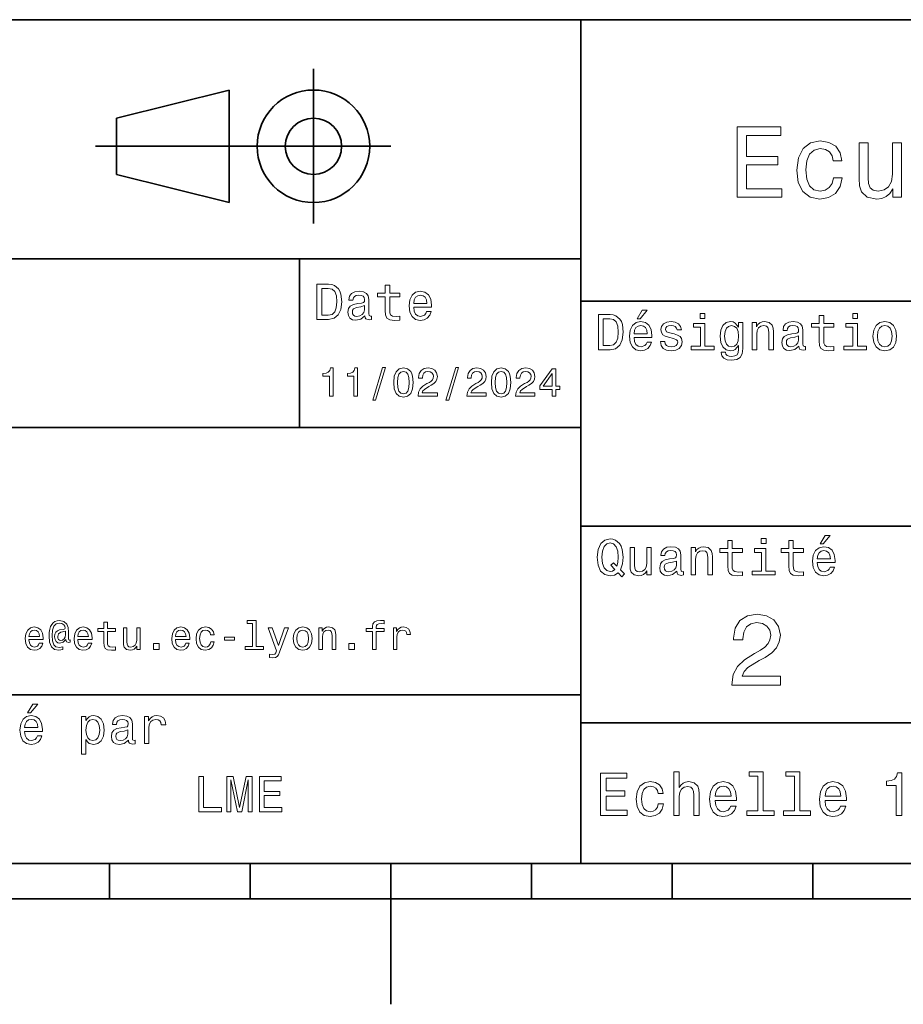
# Model space of a CAD drawing. Extents: x 0 to 297, y 0 to 210.
# Tile 5 of 8: x 122 to 185, y 0 to 70. Entities that reach past the tile are written whole.
import ezdxf

# ---------------------------------------------------------------- set-up
doc = ezdxf.new("R2010")
doc.units = 0

msp = doc.modelspace()

# ---------------------------------------------------------------- linework, layer by layer
at = {"color": 7, "lineweight": 35}
for p, q in [((97, 70), (287, 70)), ((162, 10), (162, 70)), ((127.5, 61), (148.5, 61)), ((97, 53), (162, 53)), ((162, 50), (287, 50)), ((97, 41), (162, 41)), ((162, 34), (287, 34)), ((97, 22), (162, 22)), ((162, 20), (287, 20)), ((10, 10), (287, 10)), ((97, 10), (287, 10)), ((98.5, 7.5), (198.5, 7.5))]:
    msp.add_line(p, q, dxfattribs=at)
at = {"color": 7, "lineweight": 35, "ltscale": 0.275}
msp.add_line((143, 55.5), (143, 66.5), dxfattribs=at)
at = {"color": 7, "lineweight": 35, "ltscale": 0.206155}
for p, q in [((129, 63), (137, 65)), ((137, 57), (129, 59))]:
    msp.add_line(p, q, dxfattribs=at)
at = {"color": 7, "lineweight": 35, "ltscale": 0.2}
msp.add_line((137, 65), (137, 57), dxfattribs=at)
at = {"color": 7, "lineweight": 35, "ltscale": 0.1}
msp.add_line((129, 59), (129, 63), dxfattribs=at)
at = {"color": 7, "lineweight": 35, "ltscale": 0.3}
msp.add_line((142, 41), (142, 53), dxfattribs=at)
at = {"color": 7, "lineweight": 35, "ltscale": 0.0625}
for p, q in [((128.5, 10), (128.5, 7.5)), ((138.5, 10), (138.5, 7.5)), ((158.5, 10), (158.5, 7.5)), ((168.5, 10), (168.5, 7.5)), ((178.5, 10), (178.5, 7.5))]:
    msp.add_line(p, q, dxfattribs=at)
at = {"color": 7, "lineweight": 35, "ltscale": 0.25}
msp.add_line((148.5, 10), (148.5, 0), dxfattribs=at)
at = {"color": 7, "lineweight": 13}
for points in [[(173.109512, 57.381123), (176.279541, 57.381123), (176.279541, 57.986309), (173.772339, 57.986309), (173.772339, 59.679394), (176.005768, 59.679394), (176.005768, 60.277374), (173.772339, 60.277374), (173.772339, 61.775936), (176.221893, 61.775936), (176.221893, 62.381123), (173.109512, 62.381123)], [(179.932281, 59.967579), (180.559082, 59.967579), (180.429398, 60.543945), (180.119598, 60.997837), (179.636887, 61.278816), (179.010086, 61.386887), (178.318436, 61.242794), (177.792511, 60.839336), (177.46109, 60.183716), (177.345825, 59.304752), (177.453888, 58.432995), (177.778091, 57.78458), (178.289627, 57.381123), (178.988464, 57.244236), (179.608063, 57.352303), (180.090775, 57.6549), (180.42218, 58.130402), (180.566284, 58.764408), (179.96109, 58.764408), (179.853027, 58.36095), (179.651291, 58.058357), (179.363113, 57.871037), (179.010086, 57.8134), (178.570602, 57.907059), (178.253601, 58.195244), (178.059082, 58.663544), (177.994232, 59.326366), (178.059082, 59.974781), (178.260803, 60.443081), (178.585007, 60.731266), (179.010086, 60.83213), (179.38472, 60.767288), (179.66571, 60.601585), (179.853027, 60.327808)], [(184.788177, 61.25), (184.154175, 61.25), (184.154175, 59.016571), (184.082123, 58.497837), (183.873199, 58.123196), (183.548996, 57.892651), (183.123917, 57.820602), (182.785294, 57.878242), (182.569168, 58.051151), (182.446686, 58.346542), (182.417862, 58.764408), (182.417862, 61.25), (181.783859, 61.25), (181.783859, 58.706772), (181.805481, 58.195244), (181.942368, 57.770172), (182.360229, 57.381123), (183.030258, 57.244236), (183.390488, 57.294666), (183.700287, 57.424351), (183.966858, 57.647694), (184.182999, 57.971901), (184.182999, 57.381123), (184.788177, 57.381123)], [(144.080688, 51.190563), (143.248566, 51.190563), (143.248566, 48.690563), (144.080688, 48.690563), (144.473343, 48.769814), (144.765137, 49.011169), (144.945251, 49.40382), (145.010086, 49.940563), (144.952454, 50.488113), (144.880402, 50.70425), (144.779541, 50.877163), (144.487747, 51.111313), (144.296829, 51.168949)], [(148.100861, 50.289986), (148.100861, 49.320965), (148.122482, 49.007565), (148.223343, 48.791428), (148.425079, 48.665348), (148.767288, 48.62212), (149.141937, 48.640129), (149.141937, 48.913906), (148.868149, 48.892292), (148.619598, 48.921112), (148.486313, 49.011169), (148.42868, 49.162464), (148.417862, 49.375), (148.417862, 50.289986), (149.141937, 50.289986), (149.141937, 50.560158), (148.417862, 50.560158), (148.417862, 51.125721), (148.100861, 51.125721), (148.100861, 50.560158), (147.553314, 50.560158), (147.553314, 50.289986)], [(144.055481, 50.891571), (144.329254, 50.837536), (144.516571, 50.671829), (144.628235, 50.376442), (144.664261, 49.940563), (144.624634, 49.519093), (144.51297, 49.223705), (144.322052, 49.047192), (144.055481, 48.989555), (143.583572, 48.989555), (143.583572, 50.891571)], [(146.656342, 48.942726), (146.656342, 48.931919), (146.674347, 48.809441), (146.728394, 48.722984), (146.955338, 48.654541), (147.131851, 48.683357), (147.131851, 48.928314), (147.056198, 48.917507), (146.955338, 48.96434), (146.937317, 49.108429), (146.937317, 50.109871), (146.894089, 50.365635), (146.768005, 50.54575), (146.548264, 50.65382), (146.23848, 50.693443), (145.935883, 50.650219), (145.71254, 50.52774), (145.572052, 50.336815), (145.525223, 50.084656), (145.525223, 50.063042), (145.809799, 50.063042), (145.835022, 50.21434), (145.914261, 50.322407), (146.043945, 50.387249), (146.227661, 50.412464), (146.404175, 50.394455), (146.530258, 50.34042), (146.605911, 50.246758), (146.631119, 50.117077), (146.616714, 49.965778), (146.559082, 49.890129), (146.414978, 49.854107), (146.144806, 49.825291), (145.835022, 49.760448), (145.61528, 49.645176), (145.485596, 49.465057), (145.445969, 49.19849), (145.481995, 48.960735), (145.593658, 48.784222), (145.773773, 48.67255), (146.022339, 48.632927), (146.357346, 48.708576)], [(150.121765, 49.565922), (151.389771, 49.565922), (151.393372, 49.713619), (151.335739, 50.127884), (151.177231, 50.437683), (150.925079, 50.625), (150.590057, 50.693443), (150.262253, 50.621399), (150.010086, 50.41967), (149.847977, 50.091862), (149.790344, 49.659584), (149.844376, 49.216499), (150.006485, 48.892292), (150.255051, 48.690563), (150.579254, 48.62212), (150.860229, 48.668949), (151.090775, 48.791428), (151.260086, 48.98595), (151.357346, 49.245319), (151.043945, 49.245319), (150.979111, 49.101227), (150.885452, 48.993156), (150.618881, 48.9067), (150.413544, 48.946327), (150.258652, 49.072407), (150.157776, 49.27774), (150.121765, 49.555115)], [(150.121765, 49.832493), (150.161377, 50.081055), (150.258652, 50.264771), (150.406342, 50.376442), (150.600861, 50.416069), (150.791794, 50.376442), (150.939484, 50.264771), (151.029541, 50.081055), (151.061966, 49.832493)], [(146.620316, 49.367798), (146.577087, 49.180477), (146.461823, 49.036385), (146.28891, 48.942726), (146.07637, 48.910305), (145.939484, 48.928314), (145.842224, 48.98595), (145.780975, 49.086815), (145.76297, 49.227306), (145.777374, 49.353386), (145.835022, 49.443443), (146.065567, 49.544312), (146.357346, 49.587536), (146.620316, 49.673992)], [(164.080688, 49.030979), (163.248566, 49.030979), (163.248566, 46.530979), (164.080688, 46.530979), (164.473343, 46.610229), (164.765137, 46.851585), (164.945251, 47.244236), (165.010086, 47.780979), (164.952454, 48.328529), (164.880402, 48.544666), (164.779541, 48.717579), (164.487747, 48.951729), (164.296829, 49.009365)], [(166.004318, 48.728386), (166.216858, 48.728386), (166.717575, 49.340778), (166.364548, 49.340778)], [(170.824203, 49.117435), (170.489197, 49.117435), (170.489197, 48.757202), (170.824203, 48.757202)], [(181.667145, 49.117435), (181.332138, 49.117435), (181.332138, 48.757202), (181.667145, 48.757202)], [(164.055481, 48.731987), (164.329254, 48.677952), (164.516571, 48.512245), (164.628235, 48.216858), (164.664261, 47.780979), (164.624634, 47.359509), (164.51297, 47.064121), (164.322052, 46.887608), (164.055481, 46.829971), (163.583572, 46.829971), (163.583572, 48.731987)], [(165.784576, 47.406338), (167.052597, 47.406338), (167.056198, 47.554035), (166.998566, 47.9683), (166.840057, 48.278099), (166.587891, 48.465416), (166.252884, 48.533859), (165.925079, 48.461815), (165.672913, 48.260086), (165.510803, 47.932278), (165.453171, 47.5), (165.507202, 47.056915), (165.669312, 46.732708), (165.917862, 46.530979), (166.242081, 46.462536), (166.523056, 46.509365), (166.753601, 46.631844), (166.922913, 46.826366), (167.020172, 47.085735), (166.706772, 47.085735), (166.641937, 46.941643), (166.548264, 46.833572), (166.281708, 46.747116), (166.07637, 46.786743), (165.921463, 46.912823), (165.820602, 47.118156), (165.784576, 47.395531)], [(168.623199, 47.658501), (168.317001, 47.730545), (168.090057, 47.8134), (168.014404, 47.982708), (168.036026, 48.101585), (168.111664, 48.188038), (168.234146, 48.242073), (168.41066, 48.263687), (168.579971, 48.242073), (168.713257, 48.177231), (168.799713, 48.079971), (168.835739, 47.950287), (169.145538, 47.950287), (169.145538, 47.957493), (169.091492, 48.191643), (168.943802, 48.375359), (168.713257, 48.490635), (168.41066, 48.533859), (168.104462, 48.490635), (167.881119, 48.371758), (167.740631, 48.195244), (167.697403, 47.971901), (167.729828, 47.755764), (167.830688, 47.604465), (167.996399, 47.496399), (168.237747, 47.42075), (168.590775, 47.334293), (168.806915, 47.244236), (168.864548, 47.172188), (168.886169, 47.064121), (168.853745, 46.930836), (168.767288, 46.829971), (168.626801, 46.765129), (168.439484, 46.743515), (168.241348, 46.765129), (168.09726, 46.840778), (168, 46.963257), (167.960373, 47.132565), (167.654175, 47.132565), (167.704605, 46.844379), (167.85231, 46.635445), (168.086456, 46.509365), (168.41066, 46.462536), (168.749283, 46.509365), (168.997833, 46.635445), (169.149139, 46.837173), (169.203171, 47.100143), (169.163544, 47.327087), (169.05188, 47.481987), (168.868149, 47.582851)], [(170.8134, 46.79755), (170.8134, 48.400574), (169.999283, 48.400574), (169.999283, 48.130402), (170.496399, 48.130402), (170.496399, 46.79755), (169.847977, 46.79755), (169.847977, 46.530979), (171.469025, 46.530979), (171.469025, 46.79755)], [(173.518738, 46.617435), (173.518738, 48.465416), (173.216141, 48.465416), (173.216141, 48.152016), (172.967575, 48.4366), (172.816284, 48.508644), (172.646973, 48.533859), (172.340775, 48.461815), (172.103027, 48.260086), (171.94812, 47.935879), (171.894089, 47.5), (171.94812, 47.060516), (172.103027, 46.736309), (172.340775, 46.530979), (172.646973, 46.462536), (172.819885, 46.487751), (172.963974, 46.552593), (173.216141, 46.826366), (173.216141, 46.552593), (173.187317, 46.336456), (173.108063, 46.181557), (172.956772, 46.091499), (172.729828, 46.059078), (172.531708, 46.080692), (172.391205, 46.134727), (172.30835, 46.228386), (172.283142, 46.354465), (171.976944, 46.354465), (171.976944, 46.340057), (172.023773, 46.109509), (172.167862, 45.9366), (172.398407, 45.824928), (172.711823, 45.785301), (173.086456, 45.839336), (173.335022, 45.990635), (173.47551, 46.253601)], [(174.181549, 46.530979), (174.498566, 46.530979), (174.498566, 47.647694), (174.530975, 47.903458), (174.635452, 48.090778), (174.797546, 48.206051), (175.013687, 48.249279), (175.1866, 48.213257), (175.294662, 48.115993), (175.348709, 47.953888), (175.366714, 47.737751), (175.366714, 46.530979), (175.683716, 46.530979), (175.683716, 47.802593), (175.669312, 48.058357), (175.604462, 48.270893), (175.391937, 48.465416), (175.060516, 48.533859), (174.876801, 48.508644), (174.721909, 48.440201), (174.588623, 48.324928), (174.484146, 48.170029), (174.484146, 48.465416), (174.181549, 48.465416)], [(177.499283, 46.783142), (177.499283, 46.772335), (177.517288, 46.649857), (177.57132, 46.5634), (177.798264, 46.494957), (177.974777, 46.523773), (177.974777, 46.76873), (177.899139, 46.757923), (177.798264, 46.804756), (177.780258, 46.948845), (177.780258, 47.950287), (177.73703, 48.206051), (177.610947, 48.386166), (177.391205, 48.494236), (177.081406, 48.533859), (176.778824, 48.490635), (176.555481, 48.368156), (176.414978, 48.177231), (176.368149, 47.925072), (176.368149, 47.903458), (176.65274, 47.903458), (176.677948, 48.054756), (176.757202, 48.162823), (176.886887, 48.227665), (177.070602, 48.25288), (177.247116, 48.234871), (177.373199, 48.180836), (177.448853, 48.087173), (177.47406, 47.957493), (177.459656, 47.806194), (177.402023, 47.730545), (177.257919, 47.694523), (176.987747, 47.665707), (176.677948, 47.600864), (176.458206, 47.485592), (176.328537, 47.305473), (176.28891, 47.038906), (176.324921, 46.801151), (176.4366, 46.624638), (176.616714, 46.512966), (176.86528, 46.473343), (177.200287, 46.548992)], [(178.943802, 48.130402), (178.943802, 47.161381), (178.965424, 46.84798), (179.066284, 46.631844), (179.268005, 46.505764), (179.610229, 46.462536), (179.984863, 46.480545), (179.984863, 46.754322), (179.71109, 46.732708), (179.46254, 46.761528), (179.329254, 46.851585), (179.271606, 47.00288), (179.260803, 47.215416), (179.260803, 48.130402), (179.984863, 48.130402), (179.984863, 48.400574), (179.260803, 48.400574), (179.260803, 48.966137), (178.943802, 48.966137), (178.943802, 48.400574), (178.396255, 48.400574), (178.396255, 48.130402)], [(181.656342, 46.79755), (181.656342, 48.400574), (180.842224, 48.400574), (180.842224, 48.130402), (181.33934, 48.130402), (181.33934, 46.79755), (180.690918, 46.79755), (180.690918, 46.530979), (182.311966, 46.530979), (182.311966, 46.79755)], [(182.762253, 47.496399), (182.819885, 47.056915), (182.985596, 46.732708), (183.248566, 46.530979), (183.601593, 46.462536), (183.951004, 46.530979), (184.213974, 46.729107), (184.379684, 47.053314), (184.440918, 47.496399), (184.379684, 47.935879), (184.213974, 48.263687), (183.951004, 48.461815), (183.601593, 48.533859), (183.248566, 48.461815), (182.985596, 48.260086), (182.819885, 47.935879)], [(165.784576, 47.672909), (165.824203, 47.921471), (165.921463, 48.105186), (166.069168, 48.216858), (166.263687, 48.256485), (166.454605, 48.216858), (166.60231, 48.105186), (166.692368, 47.921471), (166.724777, 47.672909)], [(172.221909, 47.5), (172.254318, 47.820606), (172.351593, 48.058357), (172.502884, 48.198845), (172.704605, 48.249279), (172.917145, 48.198845), (173.075653, 48.058357), (173.172913, 47.820606), (173.208939, 47.5), (173.172913, 47.172188), (173.075653, 46.938038), (172.917145, 46.793949), (172.704605, 46.747116), (172.502884, 46.793949), (172.351593, 46.938038), (172.254318, 47.175793)], [(183.086456, 47.5), (183.118881, 47.824207), (183.219742, 48.058357), (183.381851, 48.20245), (183.601593, 48.25288), (183.817719, 48.20245), (183.979828, 48.061958), (184.080688, 47.824207), (184.116714, 47.5), (184.080688, 47.172188), (183.979828, 46.934437), (183.817719, 46.790344), (183.601593, 46.743515), (183.381851, 46.790344), (183.219742, 46.934437), (183.118881, 47.172188)], [(177.463257, 47.208214), (177.420029, 47.020893), (177.304749, 46.876801), (177.131851, 46.783142), (176.919312, 46.750721), (176.782425, 46.76873), (176.68515, 46.826366), (176.623917, 46.927231), (176.605911, 47.067722), (176.620316, 47.193802), (176.677948, 47.283859), (176.908508, 47.384727), (177.200287, 47.427952), (177.463257, 47.514408)], [(144.14122, 43.224785), (144.403458, 43.224785), (144.403458, 45.239193), (144.207504, 45.239193), (144.155624, 45.0634), (144.05188, 44.945248), (143.893372, 44.876083), (143.674362, 44.853027), (143.674362, 44.648415), (144.14122, 44.648415)], [(145.876083, 43.224785), (146.138336, 43.224785), (146.138336, 45.239193), (145.942368, 45.239193), (145.890488, 45.0634), (145.786743, 44.945248), (145.62825, 44.876083), (145.409225, 44.853027), (145.409225, 44.648415), (145.876083, 44.648415)], [(147.213257, 42.956772), (147.412109, 42.956772), (148.109512, 45.279541), (147.907791, 45.279541)], [(148.703171, 44.201729), (148.746399, 43.749279), (148.881851, 43.426514), (149.097992, 43.230549), (149.397705, 43.167149), (149.694534, 43.230549), (149.910675, 43.426514), (150.043228, 43.749279), (150.08934, 44.201729), (150.043228, 44.651299), (149.98848, 44.829971), (149.910675, 44.976948), (149.694534, 45.172913), (149.397705, 45.239193), (149.097992, 45.172913), (148.881851, 44.974064), (148.746399, 44.651299)], [(148.979828, 44.201729), (149.002884, 44.550434), (149.074936, 44.801155), (149.20462, 44.948128), (149.397705, 45), (149.587906, 44.948128), (149.71759, 44.801155), (149.789627, 44.550434), (149.812683, 44.201729), (149.789627, 43.850143), (149.71759, 43.599426), (149.587906, 43.45245), (149.397705, 43.403458), (149.20462, 43.45245), (149.074936, 43.599426), (149.002884, 43.850143)], [(150.429398, 43.224785), (151.804047, 43.224785), (151.804047, 43.472622), (150.71759, 43.472622), (150.778107, 43.60807), (150.881851, 43.720463), (151.201736, 43.925072), (151.371765, 44.011528), (151.561966, 44.135448), (151.697418, 44.279541), (151.775223, 44.44957), (151.804047, 44.642651), (151.755051, 44.884727), (151.619598, 45.074928), (151.412109, 45.195965), (151.144104, 45.239193), (150.867447, 45.190201), (150.657059, 45.054756), (150.521622, 44.838619), (150.47551, 44.553314), (150.47551, 44.51297), (150.737762, 44.51297), (150.737762, 44.536022), (150.763687, 44.731991), (150.841507, 44.876083), (150.965424, 44.9683), (151.129684, 45), (151.296829, 44.971184), (151.420746, 44.899136), (151.50145, 44.786743), (151.530258, 44.645535), (151.510086, 44.51297), (151.455338, 44.400578), (151.363113, 44.302593), (151.236313, 44.216141), (151.066284, 44.12392), (150.783859, 43.945248), (150.585022, 43.755043), (150.466858, 43.524498), (150.429398, 43.233429)], [(152.417877, 42.956772), (152.616714, 42.956772), (153.314133, 45.279541), (153.112396, 45.279541)], [(153.899139, 43.224785), (155.273773, 43.224785), (155.273773, 43.472622), (154.187317, 43.472622), (154.247849, 43.60807), (154.351593, 43.720463), (154.671478, 43.925072), (154.841507, 44.011528), (155.031708, 44.135448), (155.167145, 44.279541), (155.244965, 44.44957), (155.273773, 44.642651), (155.224792, 44.884727), (155.08934, 45.074928), (154.881851, 45.195965), (154.613831, 45.239193), (154.337173, 45.190201), (154.126801, 45.054756), (153.991364, 44.838619), (153.945251, 44.553314), (153.945251, 44.51297), (154.207504, 44.51297), (154.207504, 44.536022), (154.233429, 44.731991), (154.311249, 44.876083), (154.435165, 44.9683), (154.599426, 45), (154.766571, 44.971184), (154.890488, 44.899136), (154.971191, 44.786743), (155, 44.645535), (154.979828, 44.51297), (154.925079, 44.400578), (154.832855, 44.302593), (154.706055, 44.216141), (154.536026, 44.12392), (154.253601, 43.945248), (154.054764, 43.755043), (153.9366, 43.524498), (153.899139, 43.233429)], [(155.642654, 44.201729), (155.685883, 43.749279), (155.821335, 43.426514), (156.037476, 43.230549), (156.337173, 43.167149), (156.634003, 43.230549), (156.850143, 43.426514), (156.982712, 43.749279), (157.028824, 44.201729), (156.982712, 44.651299), (156.927963, 44.829971), (156.850143, 44.976948), (156.634003, 45.172913), (156.337173, 45.239193), (156.037476, 45.172913), (155.821335, 44.974064), (155.685883, 44.651299)], [(155.919312, 44.201729), (155.942368, 44.550434), (156.01442, 44.801155), (156.144104, 44.948128), (156.337173, 45), (156.527374, 44.948128), (156.657059, 44.801155), (156.729111, 44.550434), (156.752167, 44.201729), (156.729111, 43.850143), (156.657059, 43.599426), (156.527374, 43.45245), (156.337173, 43.403458), (156.144104, 43.45245), (156.01442, 43.599426), (155.942368, 43.850143)], [(157.368881, 43.224785), (158.743515, 43.224785), (158.743515, 43.472622), (157.657059, 43.472622), (157.71759, 43.60807), (157.821335, 43.720463), (158.14122, 43.925072), (158.311249, 44.011528), (158.50145, 44.135448), (158.636887, 44.279541), (158.714706, 44.44957), (158.743515, 44.642651), (158.694534, 44.884727), (158.559082, 45.074928), (158.351593, 45.195965), (158.083572, 45.239193), (157.806915, 45.190201), (157.596542, 45.054756), (157.461105, 44.838619), (157.414993, 44.553314), (157.414993, 44.51297), (157.677231, 44.51297), (157.677231, 44.536022), (157.703171, 44.731991), (157.780991, 44.876083), (157.904907, 44.9683), (158.069168, 45), (158.236313, 44.971184), (158.360229, 44.899136), (158.440918, 44.786743), (158.469742, 44.645535), (158.44957, 44.51297), (158.394821, 44.400578), (158.302597, 44.302593), (158.175797, 44.216141), (158.005768, 44.12392), (157.723343, 43.945248), (157.524506, 43.755043), (157.406342, 43.524498), (157.368881, 43.233429)], [(159.965424, 43.224785), (160.224792, 43.224785), (160.224792, 43.720463), (160.510086, 43.720463), (160.510086, 43.951008), (160.224792, 43.951008), (160.224792, 45.181557), (159.96254, 45.181557), (159.086456, 43.974064), (159.086456, 43.720463), (159.965424, 43.720463)], [(159.328537, 43.951008), (159.965424, 44.847263), (159.965424, 43.951008)], [(164.642654, 30.685879), (164.916428, 30.401297), (165.107346, 30.592218), (164.811966, 30.894812), (164.963257, 31.305475), (165.010086, 31.780979), (164.941635, 32.339336), (164.862396, 32.56628), (164.757919, 32.753601), (164.46254, 33.009365), (164.282425, 33.074207), (164.08429, 33.099422), (163.702454, 33.009365), (163.41066, 32.757202), (163.223343, 32.342937), (163.158508, 31.780979), (163.223343, 31.219019), (163.407059, 30.804754), (163.698853, 30.54899), (164.08429, 30.462536), (164.39769, 30.520172)], [(172.438034, 32.130402), (172.438034, 31.161383), (172.459656, 30.847982), (172.560516, 30.631844), (172.762253, 30.505762), (173.104462, 30.462536), (173.479111, 30.480547), (173.479111, 30.754322), (173.205338, 30.732708), (172.956772, 30.761526), (172.823486, 30.851583), (172.765854, 31.002882), (172.755035, 31.215418), (172.755035, 32.130402), (173.479111, 32.130402), (173.479111, 32.400574), (172.755035, 32.400574), (172.755035, 32.966137), (172.438034, 32.966137), (172.438034, 32.400574), (171.890488, 32.400574), (171.890488, 32.130402)], [(175.161377, 33.117435), (174.82637, 33.117435), (174.82637, 32.757202), (175.161377, 32.757202)], [(176.775223, 32.130402), (176.775223, 31.161383), (176.796829, 30.847982), (176.89769, 30.631844), (177.099426, 30.505762), (177.44165, 30.462536), (177.816284, 30.480547), (177.816284, 30.754322), (177.542511, 30.732708), (177.293945, 30.761526), (177.16066, 30.851583), (177.103027, 31.002882), (177.092224, 31.215418), (177.092224, 32.130402), (177.816284, 32.130402), (177.816284, 32.400574), (177.092224, 32.400574), (177.092224, 32.966137), (176.775223, 32.966137), (176.775223, 32.400574), (176.227661, 32.400574), (176.227661, 32.130402)], [(179.015854, 32.728386), (179.228394, 32.728386), (179.729111, 33.340778), (179.376083, 33.340778)], [(164.41571, 30.916426), (164.260803, 30.801151), (164.08429, 30.765129), (163.850143, 30.829971), (163.666428, 31.024494), (163.543945, 31.341497), (163.504318, 31.780979), (163.543945, 32.216858), (163.662827, 32.537464), (163.846542, 32.731987), (164.08429, 32.80043), (164.318451, 32.731987), (164.502167, 32.533859), (164.621033, 32.213257), (164.664261, 31.780979), (164.631851, 31.40634), (164.5634, 31.150576), (164.329254, 31.395533), (164.13472, 31.211815)], [(166.998566, 32.465416), (166.681549, 32.465416), (166.681549, 31.348703), (166.645538, 31.089336), (166.541061, 30.902016), (166.378967, 30.786743), (166.166428, 30.750719), (165.997116, 30.779539), (165.889053, 30.865993), (165.827805, 31.013687), (165.8134, 31.222622), (165.8134, 32.465416), (165.496399, 32.465416), (165.496399, 31.193804), (165.507202, 30.93804), (165.575653, 30.725504), (165.784576, 30.530979), (166.119598, 30.462536), (166.299713, 30.487751), (166.454605, 30.552593), (166.587891, 30.664265), (166.695969, 30.826368), (166.695969, 30.530979), (166.998566, 30.530979)], [(168.824921, 30.78314), (168.824921, 30.772333), (168.842941, 30.649855), (168.896973, 30.5634), (169.123917, 30.494957), (169.30043, 30.523775), (169.30043, 30.768732), (169.224777, 30.757925), (169.123917, 30.804754), (169.105911, 30.948847), (169.105911, 31.950287), (169.062683, 32.206051), (168.9366, 32.386166), (168.716858, 32.494236), (168.407059, 32.533859), (168.104462, 32.490635), (167.881119, 32.368156), (167.740631, 32.177231), (167.693802, 31.925072), (167.693802, 31.903458), (167.978394, 31.903458), (168.003601, 32.054756), (168.082855, 32.162823), (168.21254, 32.227665), (168.396255, 32.25288), (168.572769, 32.234871), (168.698853, 32.180836), (168.77449, 32.087173), (168.799713, 31.957493), (168.785309, 31.806194), (168.727661, 31.730547), (168.583572, 31.694523), (168.3134, 31.665705), (168.003601, 31.600864), (167.783859, 31.48559), (167.654175, 31.305475), (167.614548, 31.038904), (167.650574, 30.801151), (167.762253, 30.62464), (167.942368, 30.512968), (168.190918, 30.473343), (168.52594, 30.54899)], [(169.844376, 30.530979), (170.161377, 30.530979), (170.161377, 31.647694), (170.193802, 31.903458), (170.298279, 32.090778), (170.460373, 32.206051), (170.676514, 32.249279), (170.849426, 32.213257), (170.957489, 32.115993), (171.011536, 31.95389), (171.029541, 31.737751), (171.029541, 30.530979), (171.346542, 30.530979), (171.346542, 31.802593), (171.332138, 32.058357), (171.267288, 32.270893), (171.054749, 32.465416), (170.723343, 32.533859), (170.539627, 32.508644), (170.38472, 32.440201), (170.251434, 32.324928), (170.146973, 32.170029), (170.146973, 32.465416), (169.844376, 32.465416)], [(175.150574, 30.79755), (175.150574, 32.400574), (174.336456, 32.400574), (174.336456, 32.130402), (174.833572, 32.130402), (174.833572, 30.79755), (174.185165, 30.79755), (174.185165, 30.530979), (175.806198, 30.530979), (175.806198, 30.79755)], [(178.796112, 31.40634), (180.064117, 31.40634), (180.067719, 31.554033), (180.010086, 31.9683), (179.851593, 32.278099), (179.599426, 32.465416), (179.264404, 32.533859), (178.9366, 32.461815), (178.684433, 32.260086), (178.522339, 31.932276), (178.464691, 31.5), (178.518738, 31.056915), (178.680832, 30.732708), (178.929398, 30.530979), (179.253601, 30.462536), (179.534576, 30.509365), (179.765137, 30.631844), (179.934433, 30.826368), (180.031708, 31.085733), (179.718292, 31.085733), (179.653458, 30.941643), (179.559799, 30.833572), (179.293228, 30.747118), (179.087891, 30.786743), (178.932999, 30.912823), (178.832138, 31.118155), (178.796112, 31.395533)], [(178.796112, 31.672911), (178.835739, 31.921469), (178.932999, 32.105186), (179.080688, 32.216858), (179.275208, 32.256485), (179.466141, 32.216858), (179.613831, 32.105186), (179.703888, 31.921469), (179.736313, 31.672911)], [(168.78891, 31.208212), (168.745682, 31.020893), (168.630402, 30.876801), (168.457489, 30.78314), (168.244965, 30.750719), (168.108063, 30.768732), (168.010803, 30.826368), (167.94957, 30.927233), (167.931549, 31.067722), (167.945969, 31.193804), (168.003601, 31.283861), (168.234146, 31.384726), (168.52594, 31.427954), (168.78891, 31.514408)], [(172.742065, 22.700289), (176.178665, 22.700289), (176.178665, 23.319885), (173.462524, 23.319885), (173.613831, 23.658503), (173.873199, 23.939482), (174.672897, 24.45101), (175.097977, 24.667147), (175.573486, 24.976946), (175.912094, 25.337177), (176.106628, 25.762249), (176.178665, 26.244957), (176.056183, 26.850143), (175.717575, 27.325649), (175.198837, 27.628242), (174.528809, 27.736313), (173.837173, 27.613834), (173.311234, 27.275217), (172.97261, 26.734871), (172.857346, 26.021614), (172.857346, 25.92075), (173.512955, 25.92075), (173.512955, 25.978386), (173.577805, 26.4683), (173.772324, 26.828531), (174.082123, 27.059078), (174.492783, 27.138329), (174.91066, 27.066282), (175.220459, 26.886168), (175.42218, 26.605188), (175.494232, 26.252163), (175.443802, 25.92075), (175.306915, 25.639771), (175.076355, 25.394814), (174.759354, 25.178675), (174.33429, 24.948128), (173.628235, 24.501442), (173.131119, 24.025938), (172.835724, 23.449568), (172.742065, 22.721903)], [(122.780983, 25.925074), (123.795387, 25.925074), (123.798271, 26.043228), (123.752167, 26.374641), (123.625359, 26.622478), (123.42363, 26.772335), (123.155624, 26.827091), (122.893372, 26.769453), (122.691643, 26.60807), (122.561958, 26.345821), (122.515854, 26), (122.559082, 25.645535), (122.688759, 25.386168), (122.887611, 25.224785), (123.146973, 25.170031), (123.371758, 25.207495), (123.556198, 25.305477), (123.691643, 25.461096), (123.769455, 25.668589), (123.51873, 25.668589), (123.466858, 25.553314), (123.39193, 25.46686), (123.178673, 25.397696), (123.014412, 25.429396), (122.890488, 25.53026), (122.809799, 25.694525), (122.780983, 25.916428)], [(122.780983, 26.138329), (122.812683, 26.337177), (122.890488, 26.48415), (123.008644, 26.573488), (123.164268, 26.605188), (123.317001, 26.573488), (123.435158, 26.48415), (123.507202, 26.337177), (123.533142, 26.138329)], [(125.708939, 25.734871), (125.708939, 25.902018), (125.662827, 25.893373), (125.60807, 25.913546), (125.590782, 25.974064), (125.590782, 26.446688), (125.567726, 26.780981), (125.47551, 27.02882), (125.259369, 27.213257), (124.956772, 27.279539), (124.780983, 27.262249), (124.631126, 27.210375), (124.501442, 27.12392), (124.397697, 27.002882), (124.317001, 26.850145), (124.259369, 26.662825), (124.224785, 26.438042), (124.213257, 26.184439), (124.253601, 25.737753), (124.383286, 25.42075), (124.599426, 25.230549), (124.907784, 25.170031), (125.190201, 25.216139), (125.190201, 25.406342), (124.942368, 25.360231), (124.703171, 25.409224), (124.54467, 25.567724), (124.458214, 25.835735), (124.432281, 26.224785), (124.461098, 26.605188), (124.559082, 26.876081), (124.717583, 27.040346), (124.948128, 27.095102), (125.123917, 27.063402), (125.253601, 26.988474), (125.334297, 26.876081), (125.363113, 26.746399), (125.331413, 26.682999), (125.244957, 26.654179), (124.96254, 26.610952), (124.806915, 26.547552), (124.694527, 26.449568), (124.628242, 26.314121), (124.60807, 26.135448), (124.634003, 25.942364), (124.706055, 25.798271), (124.824211, 25.708935), (124.979828, 25.680117), (125.207497, 25.740635), (125.400574, 25.930836), (125.400574, 25.913546), (125.446686, 25.760807), (125.605186, 25.714699)], [(126.250725, 25.925074), (127.265129, 25.925074), (127.268013, 26.043228), (127.221909, 26.374641), (127.0951, 26.622478), (126.893372, 26.772335), (126.625366, 26.827091), (126.363113, 26.769453), (126.161385, 26.60807), (126.0317, 26.345821), (125.985596, 26), (126.028824, 25.645535), (126.158501, 25.386168), (126.357353, 25.224785), (126.616714, 25.170031), (126.841499, 25.207495), (127.02594, 25.305477), (127.161385, 25.461096), (127.239197, 25.668589), (126.988472, 25.668589), (126.9366, 25.553314), (126.861671, 25.46686), (126.648415, 25.397696), (126.484154, 25.429396), (126.360229, 25.53026), (126.279541, 25.694525), (126.250725, 25.916428)], [(126.250725, 26.138329), (126.282425, 26.337177), (126.360229, 26.48415), (126.478386, 26.573488), (126.63401, 26.605188), (126.786743, 26.573488), (126.9049, 26.48415), (126.976944, 26.337177), (127.002884, 26.138329)], [(128.103745, 26.504324), (128.103745, 25.729107), (128.121033, 25.478388), (128.201736, 25.305477), (128.363113, 25.204613), (128.636887, 25.170031), (128.9366, 25.184439), (128.9366, 25.40346), (128.717575, 25.386168), (128.518738, 25.409224), (128.412109, 25.48127), (128.365997, 25.602306), (128.357346, 25.772335), (128.357346, 26.504324), (128.9366, 26.504324), (128.9366, 26.720463), (128.357346, 26.720463), (128.357346, 27.172913), (128.103745, 27.172913), (128.103745, 26.720463), (127.66571, 26.720463), (127.66571, 26.504324)], [(130.69165, 26.772335), (130.438049, 26.772335), (130.438049, 25.878963), (130.409225, 25.671471), (130.325653, 25.521614), (130.195969, 25.429396), (130.02594, 25.400578), (129.890488, 25.423632), (129.804031, 25.492796), (129.755051, 25.610952), (129.743515, 25.778099), (129.743515, 26.772335), (129.489914, 26.772335), (129.489914, 25.755045), (129.498566, 25.550434), (129.553314, 25.380404), (129.720459, 25.224785), (129.98848, 25.170031), (130.132568, 25.190203), (130.256485, 25.242075), (130.363113, 25.331413), (130.44957, 25.461096), (130.44957, 25.224785), (130.69165, 25.224785)], [(133.190201, 25.925074), (134.20462, 25.925074), (134.207489, 26.043228), (134.161392, 26.374641), (134.034592, 26.622478), (133.832855, 26.772335), (133.56485, 26.827091), (133.302597, 26.769453), (133.100861, 26.60807), (132.971191, 26.345821), (132.925079, 26), (132.968307, 25.645535), (133.097992, 25.386168), (133.296829, 25.224785), (133.556198, 25.170031), (133.780975, 25.207495), (133.965424, 25.305477), (134.100861, 25.461096), (134.17868, 25.668589), (133.927963, 25.668589), (133.876083, 25.553314), (133.801147, 25.46686), (133.587906, 25.397696), (133.42363, 25.429396), (133.299713, 25.53026), (133.219025, 25.694525), (133.190201, 25.916428)], [(133.190201, 26.138329), (133.221909, 26.337177), (133.299713, 26.48415), (133.417877, 26.573488), (133.573486, 26.605188), (133.726227, 26.573488), (133.844391, 26.48415), (133.916428, 26.337177), (133.942368, 26.138329)], [(135.688766, 26.259367), (135.939484, 26.259367), (135.887604, 26.489914), (135.763702, 26.671471), (135.570618, 26.783863), (135.319885, 26.827091), (135.043228, 26.769453), (134.832855, 26.60807), (134.700287, 26.345821), (134.654175, 25.994238), (134.697418, 25.645535), (134.827087, 25.386168), (135.031708, 25.224785), (135.311249, 25.170031), (135.559082, 25.213257), (135.752167, 25.334295), (135.884735, 25.524496), (135.942368, 25.778099), (135.700287, 25.778099), (135.657074, 25.616716), (135.57637, 25.495678), (135.461105, 25.42075), (135.319885, 25.397696), (135.144104, 25.43516), (135.017303, 25.550434), (134.939484, 25.737753), (134.913544, 26.002882), (134.939484, 26.262249), (135.020172, 26.449568), (135.149857, 26.564842), (135.319885, 26.605188), (135.469742, 26.579252), (135.582138, 26.51297), (135.657074, 26.40346)], [(138.677246, 27.080692), (138.677246, 25.438042), (138.155624, 25.438042), (138.155624, 25.224785), (139.44957, 25.224785), (139.44957, 25.438042), (138.930847, 25.438042), (138.930847, 27.293949), (138.279541, 27.293949), (138.279541, 27.080692)], [(140.948135, 26.772335), (140.504333, 25.49856), (140.069168, 26.772335), (139.792511, 26.772335), (140.380402, 25.13833), (140.328537, 24.994238), (140.247849, 24.896255), (140.112396, 24.864553), (139.878967, 24.893373), (139.878967, 24.648417), (140.123932, 24.62536), (140.299713, 24.648417), (140.423645, 24.720463), (140.51297, 24.844381), (140.59079, 25.025938), (141.219025, 26.772335)], [(141.567734, 25.99712), (141.613831, 25.645535), (141.746399, 25.386168), (141.956787, 25.224785), (142.239197, 25.170031), (142.518738, 25.224785), (142.729111, 25.383286), (142.861679, 25.642653), (142.910675, 25.99712), (142.861679, 26.348703), (142.729111, 26.610952), (142.518738, 26.769453), (142.239197, 26.827091), (141.956787, 26.769453), (141.746399, 26.60807), (141.613831, 26.348703)], [(141.827087, 26), (141.853027, 26.259367), (141.933716, 26.446688), (142.063416, 26.56196), (142.239197, 26.602306), (142.412109, 26.56196), (142.541794, 26.449568), (142.622482, 26.259367), (142.651306, 26), (142.622482, 25.737753), (142.541794, 25.547552), (142.412109, 25.432278), (142.239197, 25.394814), (142.063416, 25.432278), (141.933716, 25.547552), (141.853027, 25.737753)], [(143.377533, 25.224785), (143.631134, 25.224785), (143.631134, 26.118156), (143.657074, 26.322767), (143.740646, 26.472624), (143.870331, 26.564842), (144.043243, 26.599424), (144.181564, 26.570606), (144.268021, 26.492796), (144.311249, 26.363113), (144.325653, 26.190203), (144.325653, 25.224785), (144.579254, 25.224785), (144.579254, 26.242077), (144.567734, 26.446688), (144.515854, 26.616716), (144.345825, 26.772335), (144.080704, 26.827091), (143.933731, 26.806917), (143.809814, 26.752163), (143.703186, 26.659943), (143.619598, 26.536024), (143.619598, 26.772335), (143.377533, 26.772335)], [(147.198853, 26.504324), (147.198853, 25.224785), (147.452454, 25.224785), (147.452454, 26.504324), (148.028824, 26.504324), (148.028824, 26.720463), (147.452454, 26.720463), (147.452454, 26.815563), (147.472626, 26.930836), (147.53891, 27.008646), (147.651306, 27.054756), (147.812683, 27.072046), (148.028824, 27.06052), (148.028824, 27.279539), (147.755051, 27.293949), (147.507217, 27.268013), (147.334305, 27.190203), (147.23056, 27.054756), (147.198853, 26.861671), (147.198853, 26.720463), (146.734879, 26.720463), (146.734879, 26.504324)], [(148.677246, 25.224785), (148.930847, 25.224785), (148.930847, 26.10951), (148.956787, 26.322767), (149.034592, 26.475506), (149.161392, 26.567724), (149.331421, 26.599424), (149.458221, 26.579252), (149.553314, 26.521614), (149.610962, 26.423632), (149.631134, 26.291067), (149.887619, 26.291067), (149.853027, 26.524496), (149.757935, 26.691643), (149.599426, 26.792507), (149.383301, 26.827091), (149.236328, 26.804035), (149.109528, 26.746399), (148.997131, 26.648417), (148.907791, 26.515852), (148.907791, 26.772335), (148.677246, 26.772335)], [(125.374641, 26.279539), (125.345825, 26.100866), (125.273773, 25.974064), (125.164268, 25.896255), (125.034584, 25.873199), (124.945244, 25.887609), (124.881844, 25.939482), (124.841499, 26.025938), (124.829971, 26.146975), (124.878967, 26.345821), (125.046112, 26.449568), (125.374641, 26.53026)], [(136.685883, 25.884727), (137.383286, 25.884727), (137.383286, 26.112392), (136.685883, 26.112392)], [(131.631134, 25.224785), (132.028824, 25.224785), (132.028824, 25.654181), (131.631134, 25.654181)], [(145.510101, 25.224785), (145.907791, 25.224785), (145.907791, 25.654181), (145.510101, 25.654181)], [(122.690201, 20.728386), (122.90274, 20.728386), (123.403458, 21.340778), (123.05043, 21.340778)], [(122.470459, 19.40634), (123.73848, 19.40634), (123.742081, 19.554033), (123.684441, 19.9683), (123.52594, 20.278097), (123.273773, 20.465418), (122.938766, 20.533861), (122.610954, 20.461815), (122.358795, 20.260086), (122.196686, 19.932276), (122.139053, 19.5), (122.193085, 19.056915), (122.355194, 18.732708), (122.603745, 18.530979), (122.927956, 18.462536), (123.208939, 18.509365), (123.439484, 18.631844), (123.608795, 18.826368), (123.706055, 19.085733), (123.392654, 19.085733), (123.327812, 18.941643), (123.234154, 18.833572), (122.967583, 18.747118), (122.762253, 18.786743), (122.607353, 18.912823), (122.506485, 19.118155), (122.470459, 19.395533)], [(126.829254, 20.166426), (126.829254, 20.465418), (126.512253, 20.465418), (126.512253, 17.7817), (126.829254, 17.7817), (126.829254, 18.826368), (126.940926, 18.657061), (127.067009, 18.545389), (127.38401, 18.462536), (127.6866, 18.530979), (127.924355, 18.736311), (128.079254, 19.060518), (128.136887, 19.5), (128.079254, 19.935879), (127.924355, 20.260086), (127.6866, 20.461815), (127.38401, 20.533861), (127.211098, 20.512247), (127.0634, 20.443804), (126.937325, 20.328529)], [(129.847992, 18.78314), (129.847992, 18.772333), (129.865997, 18.649855), (129.920029, 18.5634), (130.146973, 18.494957), (130.323486, 18.523775), (130.323486, 18.768732), (130.247849, 18.757925), (130.146973, 18.804754), (130.128967, 18.948847), (130.128967, 19.950287), (130.085739, 20.206051), (129.959656, 20.386166), (129.739914, 20.494236), (129.430115, 20.533861), (129.127533, 20.490633), (128.904175, 20.368155), (128.763687, 20.177233), (128.716858, 19.925072), (128.716858, 19.903458), (129.00145, 19.903458), (129.026657, 20.054754), (129.105911, 20.162823), (129.235596, 20.227665), (129.419312, 20.252882), (129.595825, 20.234869), (129.721909, 20.180836), (129.797562, 20.087175), (129.822769, 19.957493), (129.808365, 19.806194), (129.750732, 19.730547), (129.606628, 19.694523), (129.336456, 19.665705), (129.026657, 19.600864), (128.806915, 19.48559), (128.677246, 19.305475), (128.637619, 19.038904), (128.67363, 18.801151), (128.785309, 18.62464), (128.965424, 18.512968), (129.213989, 18.473343), (129.548996, 18.54899)], [(130.986313, 18.530979), (131.303314, 18.530979), (131.303314, 19.636887), (131.335739, 19.903458), (131.432999, 20.094379), (131.591507, 20.209654), (131.804047, 20.249279), (131.96254, 20.224062), (132.081421, 20.152016), (132.153473, 20.029537), (132.17868, 19.863832), (132.499283, 19.863832), (132.456055, 20.155619), (132.337189, 20.364553), (132.139053, 20.490633), (131.868881, 20.533861), (131.685165, 20.505043), (131.526657, 20.432997), (131.386169, 20.310518), (131.274506, 20.144812), (131.274506, 20.465418), (130.986313, 20.465418)], [(122.470459, 19.672911), (122.510086, 19.921469), (122.607353, 20.105186), (122.755043, 20.216858), (122.94957, 20.256483), (123.140488, 20.216858), (123.288185, 20.105186), (123.378242, 19.921469), (123.410667, 19.672911)], [(127.329971, 18.747118), (127.117439, 18.793947), (126.96254, 18.93804), (126.86528, 19.17219), (126.832855, 19.5), (126.86528, 19.824207), (126.96254, 20.058357), (127.117439, 20.198847), (127.329971, 20.249279), (127.524498, 20.198847), (127.679398, 20.054754), (127.776657, 19.820604), (127.812683, 19.5), (127.776657, 19.175793), (127.679398, 18.93804), (127.524498, 18.793947)], [(129.811966, 19.208212), (129.768738, 19.020893), (129.653458, 18.876801), (129.48056, 18.78314), (129.268021, 18.750719), (129.131134, 18.768732), (129.033875, 18.826368), (128.972626, 18.927233), (128.95462, 19.067722), (128.969025, 19.193804), (129.026657, 19.283861), (129.257202, 19.384726), (129.548996, 19.427954), (129.811966, 19.514408)], [(134.84726, 13.690562), (136.453888, 13.690562), (136.453888, 13.993155), (135.178665, 13.993155), (135.178665, 16.190563), (134.84726, 16.190563)], [(136.846542, 13.690562), (137.123917, 13.690562), (137.123917, 15.960014), (137.592209, 13.690562), (137.902008, 13.690562), (138.366714, 15.960014), (138.366714, 13.690562), (138.64769, 13.690562), (138.64769, 16.190563), (138.208206, 16.190563), (137.747116, 13.985951), (137.289627, 16.190563), (136.846542, 16.190563)], [(139.15921, 13.690562), (140.744232, 13.690562), (140.744232, 13.993155), (139.490631, 13.993155), (139.490631, 14.839698), (140.607346, 14.839698), (140.607346, 15.138689), (139.490631, 15.138689), (139.490631, 15.887968), (140.715408, 15.887968), (140.715408, 16.190563), (139.15921, 16.190563)], [(163.393372, 13.428675), (165.295395, 13.428675), (165.295395, 13.791787), (163.791061, 13.791787), (163.791061, 14.807637), (165.131119, 14.807637), (165.131119, 15.166427), (163.791061, 15.166427), (163.791061, 16.065563), (165.260803, 16.065563), (165.260803, 16.428675), (163.393372, 16.428675)], [(168.610947, 13.428675), (168.991348, 13.428675), (168.991348, 14.768732), (169.030258, 15.075649), (169.155624, 15.300432), (169.350143, 15.438761), (169.609512, 15.490635), (169.817001, 15.447407), (169.946686, 15.330692), (170.011536, 15.136168), (170.033142, 14.876801), (170.033142, 13.428675), (170.413544, 13.428675), (170.413544, 14.954612), (170.396255, 15.261528), (170.318451, 15.516571), (170.0634, 15.75), (169.66571, 15.832133), (169.44957, 15.801874), (169.263687, 15.719741), (169.108063, 15.590058), (168.991348, 15.412825), (168.991348, 16.532421), (168.610947, 16.532421)], [(174.572052, 16.212536), (174.572052, 13.748559), (173.789627, 13.748559), (173.789627, 13.428675), (175.730545, 13.428675), (175.730545, 13.748559), (174.952454, 13.748559), (174.952454, 16.532421), (173.97551, 16.532421), (173.97551, 16.212536)], [(177.174347, 16.212536), (177.174347, 13.748559), (176.391937, 13.748559), (176.391937, 13.428675), (178.332855, 13.428675), (178.332855, 13.748559), (177.554749, 13.748559), (177.554749, 16.532421), (176.577805, 16.532421), (176.577805, 16.212536)], [(184.416412, 13.428675), (184.809784, 13.428675), (184.809784, 16.450289), (184.515839, 16.450289), (184.438034, 16.1866), (184.28241, 16.009367), (184.044662, 15.905621), (183.716125, 15.871038), (183.716125, 15.564121), (184.416412, 15.564121)], [(167.48703, 14.980548), (167.863113, 14.980548), (167.785309, 15.326369), (167.599426, 15.598703), (167.309799, 15.767292), (166.933716, 15.832133), (166.518738, 15.745678), (166.203171, 15.503603), (166.004318, 15.110231), (165.935165, 14.582853), (166, 14.059798), (166.194519, 13.67075), (166.501434, 13.428675), (166.920746, 13.346542), (167.292511, 13.411384), (167.582138, 13.592939), (167.780975, 13.878242), (167.867432, 14.258646), (167.504318, 14.258646), (167.439484, 14.016571), (167.318451, 13.835014), (167.145538, 13.722623), (166.933716, 13.688041), (166.670029, 13.744237), (166.479828, 13.917148), (166.363113, 14.198127), (166.324203, 14.595821), (166.363113, 14.984871), (166.484146, 15.26585), (166.67868, 15.438761), (166.933716, 15.49928), (167.158508, 15.460375), (167.327087, 15.360951), (167.439484, 15.196686)], [(171.546112, 14.479107), (173.067719, 14.479107), (173.072052, 14.656341), (173.002884, 15.153459), (172.812683, 15.525217), (172.510086, 15.75), (172.108063, 15.832133), (171.714691, 15.745678), (171.412109, 15.503603), (171.217575, 15.110231), (171.148422, 14.591499), (171.213257, 14.059798), (171.407776, 13.67075), (171.706055, 13.428675), (172.095108, 13.346542), (172.432281, 13.402739), (172.708939, 13.549712), (172.912109, 13.783141), (173.028824, 14.09438), (172.65274, 14.09438), (172.574936, 13.92147), (172.46254, 13.791787), (172.142654, 13.688041), (171.896255, 13.735591), (171.710373, 13.886888), (171.58934, 14.133286), (171.546112, 14.466139)], [(171.546112, 14.798992), (171.593658, 15.097262), (171.710373, 15.317724), (171.887604, 15.45173), (172.121033, 15.49928), (172.350143, 15.45173), (172.527374, 15.317724), (172.635452, 15.097262), (172.674347, 14.798992)], [(179.353027, 14.479107), (180.874634, 14.479107), (180.878967, 14.656341), (180.809799, 15.153459), (180.619598, 15.525217), (180.317001, 15.75), (179.914978, 15.832133), (179.521606, 15.745678), (179.219025, 15.503603), (179.02449, 15.110231), (178.955338, 14.591499), (179.020172, 14.059798), (179.214691, 13.67075), (179.51297, 13.428675), (179.902023, 13.346542), (180.239197, 13.402739), (180.515854, 13.549712), (180.719025, 13.783141), (180.835739, 14.09438), (180.459656, 14.09438), (180.381851, 13.92147), (180.269455, 13.791787), (179.94957, 13.688041), (179.703171, 13.735591), (179.517288, 13.886888), (179.396255, 14.133286), (179.353027, 14.466139)], [(179.353027, 14.798992), (179.400574, 15.097262), (179.517288, 15.317724), (179.694519, 15.45173), (179.927948, 15.49928), (180.157059, 15.45173), (180.33429, 15.317724), (180.442368, 15.097262), (180.481262, 14.798992)]]:
    msp.add_lwpolyline(points, close=True, dxfattribs=at)
at = {"color": 7, "lineweight": 35}
for radius in [4, 2]:
    msp.add_circle((143, 61), radius, dxfattribs=at)

doc.saveas('drawing.dxf')
